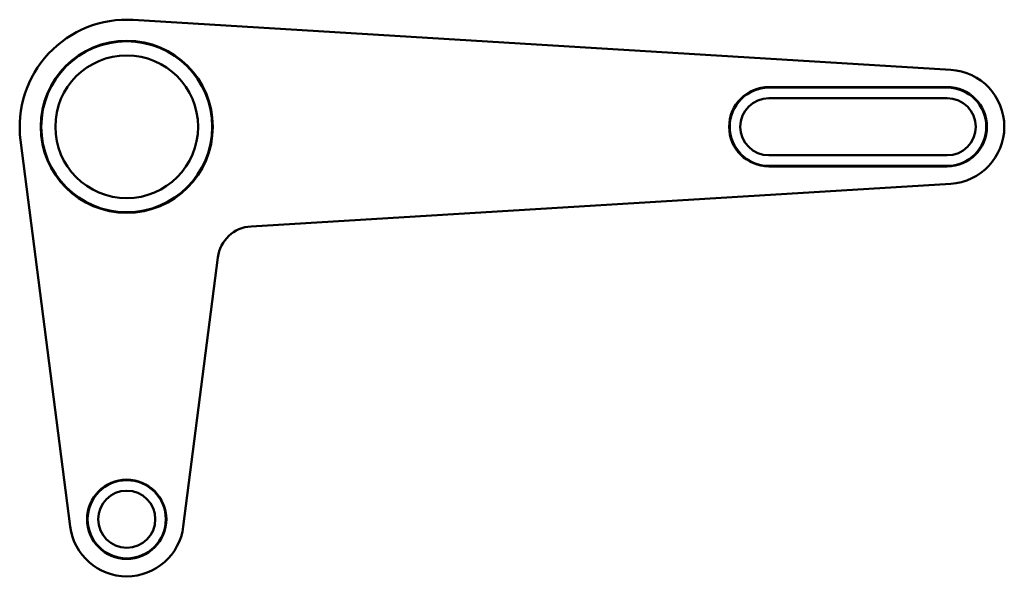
# Model space of a CAD drawing. Extents: x 43 to 181, y 102 to 180.
import ezdxf

# ---------------------------------------------------------------- set-up
doc = ezdxf.new("R2010")
doc.units = 0
doc.header["$LTSCALE"] = 7
doc.layers.add('Zarys', color=7, linetype='CONTINUOUS', lineweight=50)

msp = doc.modelspace()

# ---------------------------------------------------------------- linework, layer by layer
at = {"layer": 'Zarys', "color": 7, "linetype": 'Continuous', "lineweight": 50}
for p, q in [((58.91, 179.9), (173.49, 172.91)), ((148, 170.49), (173, 170.49)), ((148, 170.4), (173, 170.4)), ((148, 168.92), (173, 168.92)), ((50.06, 108.91), (43.12, 163.02)), ((173, 160.92), (148, 160.92)), ((173, 159.45), (148, 159.45)), ((173, 159.36), (148, 159.36)), ((173.49, 156.94), (75.43, 150.96)), ((70.77, 146.6), (65.93, 108.91))]:
    msp.add_line(p, q, dxfattribs=at)
for centre, radius in [((58, 164.92), 12.06), ((58, 164.92), 11.98), ((58, 164.92), 10), ((58, 109.92), 5.56), ((58, 109.92), 5.48), ((58, 109.92), 4)]:
    msp.add_circle(centre, radius, dxfattribs=at)
for centre, radius, start, end in [((58, 164.92), 15, 86.5103, 187.312), ((173, 164.92), 8, 273.4897, 86.5103), ((148, 164.92), 5.56, 90, 270), ((148, 164.92), 5.48, 90, 270), ((173, 164.92), 5.56, 270, 90), ((173, 164.92), 5.48, 270, 90), ((148, 164.92), 4, 90, 270), ((173, 164.92), 4, 270, 90), ((75.73, 145.97), 5, 93.4897, 172.688), ((58, 109.92), 8, 187.312, 352.688)]:
    msp.add_arc(centre, radius, start, end, dxfattribs=at)

doc.saveas('drawing.dxf')
